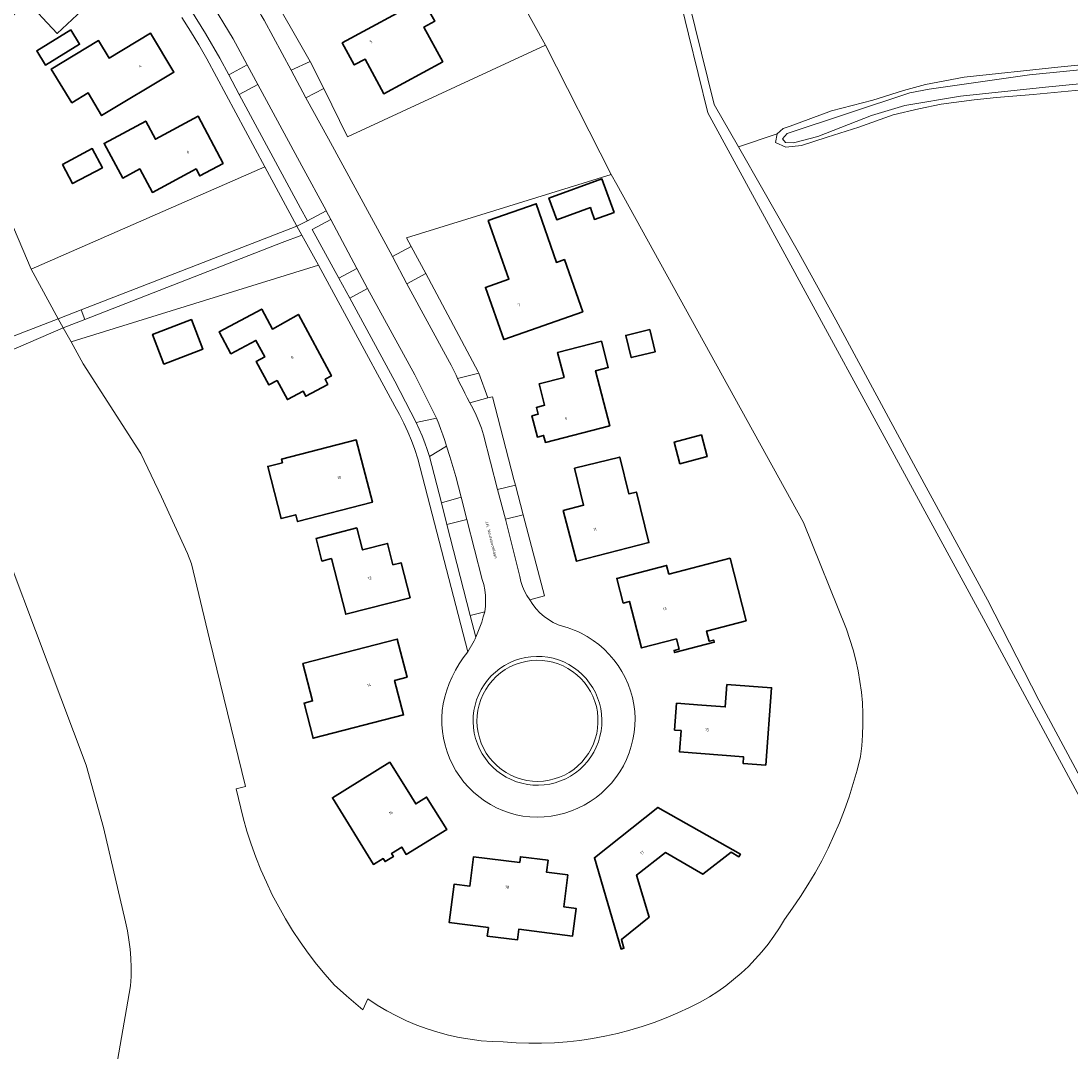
# Model space of a CAD drawing. Header units: metres. Extents: x 229229 to 231729, y 593167 to 595667.
# Tile 253 of 256: x 231192 to 231354, y 594849 to 595009. Entities that reach past the tile are written whole.
import ezdxf
from ezdxf.enums import TextEntityAlignment as Align

# ---------------------------------------------------------------- set-up
doc = ezdxf.new("R2010")
doc.units = ezdxf.units.M
for name, color, linetype, lineweight in [('B-WE-GR-GRAS-GV', 60, 'Continuous', 13), ('B-WE-GR-GROENVOORZIENING-GV', 80, 'Continuous', 18), ('B-WE-KW-KUNSTWERK_DEK-GV', 170, 'Continuous', 18), ('B-WE-OG-BEBOUWING-GV', 7, 'Continuous', 35), ('B-WE-OG-BEBOUWING-T18', 10, 'Continuous', 18), ('B-WE-OG-BEBOUWING_LOODS-GV', 7, 'Continuous', 35), ('B-WE-OG-TERREIN_ERF-GV', 7, 'Continuous', 18), ('B-WE-OG-TOPOGRAFIE-T18', 10, 'Continuous', 18), ('B-WE-OG-WATER-GV', 130, 'Continuous', 18), ('B-WE-OG-WATER_SLOOT-GV', 120, 'Continuous', 18), ('B-WE-VH-VERHARDING_HALFVERHARDING-GV', 252, 'Continuous', 18), ('B-WE-VH-VERHARDING_OPEN-GV', 252, 'Continuous', 18)]:
    doc.layers.add(name, color=color, linetype=linetype, lineweight=lineweight)
doc.styles.add('NLCS-ISO-M250-T18', font='NLCS-ISO.ttf', dxfattribs={"height": 0.45})

msp = doc.modelspace()

# ---------------------------------------------------------------- linework, layer by layer
at = {"layer": 'B-WE-GR-GRAS-GV'}
for points in [[(231291.468, 595027.43), (231299.233, 594995.813), (231299.251, 594995.806), (231303.002, 594989.244), (231308.988, 594991.273), (231309.914, 594992.083), (231311.013, 594992.431), (231317.377, 594994.804), (231323.799, 594996.483), (231328.544, 594997.988), (231331.957, 594998.914), (231337.917, 595000.014), (231352.439, 595001.577), (231366.324, 595002.966)], [(231359.439, 594998.393), (231348.62, 594997.351), (231342.95, 594996.888), (231339.479, 594996.541), (231334.387, 594995.846), (231330.916, 594995.151), (231326.924, 594994.225), (231321.601, 594992.315), (231316.741, 594990.752), (231312.749, 594989.478), (231310.319, 594989.189), (231308.757, 594989.941), (231308.988, 594991.273), (231303.002, 594989.244), (231306.753, 594982.681), (231312.06, 594973.32), (231318.065, 594962.486), (231330.467, 594939.539), (231341.532, 594919.161), (231349.486, 594903.663), (231357.379, 594888.965)]]:
    msp.add_lwpolyline(points, dxfattribs=at)
at = {"layer": 'B-WE-GR-GROENVOORZIENING-GV'}
for points in [[(231229.987, 595014.329), (231227.35, 595012.725), (231227.812, 595011.956), (231228.267, 595011.183), (231228.717, 595010.407), (231229.16, 595009.628), (231229.598, 595008.845), (231233.815, 595001.141), (231236.712, 595002.474)], [(231218.282, 595010.43), (231220.531, 595006.787), (231222.736, 595002.981), (231224.137, 595000.39), (231227.009, 595001.965), (231224.802, 595005.953), (231221.059, 595012.221)], [(231251.652, 594975.164), (231283.325, 594984.986), (231273.152, 595005.007), (231242.505, 594990.822), (231238.847, 594998.27), (231236.089, 594996.86), (231239.595, 594990.491), (231248.431, 594974.222), (231249.463, 594972.293), (231252.359, 594973.846)], [(231225.746, 594997.374), (231235.229, 594979.79), (231236.33, 594977.788), (231239.235, 594979.38), (231239.233, 594979.383), (231235.421, 594986.34), (231228.632, 594998.876)], [(231201.887, 594962.544), (231201.323, 594964.046), (231234.697, 594976.978), (231229.738, 594986.172), (231193.565, 594970.312), (231197.761, 594962.667), (231198.539, 594961.248), (231199.737, 594959.066), (231238.008, 594970.933), (231235.454, 594975.602), (231232.423, 594974.449)], [(231239.931, 594978.025), (231237.044, 594976.464), (231241.188, 594968.936), (231243.968, 594970.447)], [(231254.615, 594969.638), (231251.681, 594968.065), (231258.307, 594955.97), (231258.563, 594955.458), (231258.816, 594954.945), (231259.065, 594954.43), (231259.31, 594953.913), (231259.551, 594953.394), (231262.816, 594954.265), (231262.752, 594954.458)], [(231253.112, 594946.628), (231256.282, 594947.261), (231252.926, 594953.993), (231245.616, 594967.346), (231242.887, 594965.843), (231249.83, 594952.985)], [(231264.943, 594950.599), (231264.206, 594950.417), (231261.419, 594949.679), (231261.953, 594948.733), (231262.433, 594947.758), (231262.856, 594946.757), (231263.222, 594945.734), (231263.529, 594944.692), (231265.697, 594936.236), (231268.507, 594936.896), (231268.269, 594937.8)], [(231257.82, 594942.934), (231255.183, 594941.33), (231257.036, 594934.167), (231260.109, 594935.085), (231259.697, 594936.668), (231259.261, 594938.244), (231258.803, 594939.814), (231258.323, 594941.378)], [(231260.973, 594931.61), (231257.897, 594930.808), (231261.507, 594916.743), (231263.741, 594917.34), (231263.844, 594918.178), (231263.879, 594919.022), (231263.848, 594919.867), (231263.75, 594920.706), (231263.585, 594921.534), (231263.355, 594922.347)], [(231269.714, 594932.313), (231266.962, 594931.636), (231269.176, 594922.778), (231269.348, 594922.009), (231269.589, 594921.259), (231269.897, 594920.534), (231270.27, 594919.841), (231270.705, 594919.184), (231273.013, 594919.782)], [(231270.951, 594909.787), (231270.096, 594909.659), (231269.257, 594909.452), (231268.44, 594909.169), (231267.653, 594908.812), (231266.902, 594908.384), (231266.194, 594907.888), (231265.534, 594907.329), (231264.929, 594906.712), (231264.383, 594906.042), (231263.901, 594905.324), (231263.488, 594904.565), (231263.146, 594903.771), (231262.879, 594902.949), (231262.688, 594902.106), (231262.576, 594901.249), (231262.544, 594900.385), (231262.591, 594899.522), (231262.718, 594898.667), (231262.923, 594897.827), (231263.204, 594897.01), (231263.56, 594896.222), (231263.986, 594895.47), (231264.48, 594894.761), (231265.038, 594894.1), (231265.653, 594893.494), (231266.323, 594892.947), (231267.039, 594892.463), (231267.797, 594892.048), (231268.591, 594891.705), (231269.412, 594891.436), (231270.255, 594891.243), (231271.112, 594891.13), (231271.975, 594891.096), (231272.839, 594891.141), (231273.694, 594891.266), (231274.511, 594891.464), (231275.307, 594891.734), (231276.076, 594892.074), (231276.811, 594892.482), (231277.506, 594892.954), (231278.157, 594893.486), (231278.757, 594894.075), (231279.302, 594894.715), (231279.787, 594895.401), (231280.209, 594896.128), (231280.564, 594896.89), (231280.85, 594897.68), (231281.063, 594898.493), (231281.203, 594899.322), (231281.268, 594900.16), (231281.257, 594901.001), (231281.172, 594901.837), (231281.011, 594902.662), (231280.778, 594903.47), (231280.473, 594904.253), (231280.099, 594905.006), (231279.659, 594905.722), (231279.156, 594906.396), (231278.596, 594907.022), (231277.981, 594907.596), (231277.318, 594908.112), (231276.611, 594908.566), (231275.866, 594908.956), (231275.089, 594909.277), (231274.286, 594909.527), (231273.465, 594909.704), (231272.63, 594909.807), (231271.79, 594909.835)]]:
    msp.add_lwpolyline(points, close=True, dxfattribs=at)
at = {"layer": 'B-WE-KW-KUNSTWERK_DEK-GV'}
msp.add_lwpolyline([(231201.887, 594962.544), (231201.323, 594964.046), (231197.761, 594962.667), (231177.285, 594954.742), (231173.225, 594953.17), (231173.95, 594950.834), (231178.193, 594952.49), (231198.539, 594961.248)], close=True, dxfattribs=at)
at = {"layer": 'B-WE-OG-BEBOUWING-GV'}
for points in [[(231192.085, 595010.792), (231193.03, 595011.674), (231195.305, 595009.237), (231197.579, 595006.799), (231206.121, 595014.806), (231201.325, 595019.974), (231195.846, 595014.827), (231193.697, 595017.15), (231188.348, 595012.161), (231190.77, 595009.565)], [(231257.259, 595002.411), (231254.33, 595007.774), (231256.002, 595008.686), (231254.136, 595012.11), (231241.711, 595005.339), (231243.545, 595001.933), (231245.232, 595002.844), (231248.118, 594997.471)], [(231199.705, 595007.354), (231194.437, 595004.127), (231195.801, 595001.9), (231201.069, 595005.127)], [(231199.837, 594996.06), (231202.366, 594997.592), (231204.473, 594994.085), (231215.664, 595000.817), (231212.046, 595006.831), (231205.617, 595002.982), (231203.978, 595005.685), (231196.683, 595001.264)], [(231223.3, 594986.703), (231219.42, 594993.982), (231212.801, 594990.434), (231211.299, 594993.236), (231204.855, 594989.784), (231207.728, 594984.425), (231210.372, 594985.842), (231212.324, 594982.198), (231219.081, 594985.837), (231219.655, 594984.761)], [(231198.416, 594986.521), (231199.985, 594983.574), (231204.596, 594986.029), (231203.027, 594988.976)], [(231278.92, 594963.749), (231276.082, 594971.82), (231274.841, 594971.376), (231271.71, 594980.445), (231264.29, 594977.852), (231267.473, 594968.805), (231263.848, 594967.514), (231266.709, 594959.433)], [(231231.649, 594953.12), (231233.228, 594950.17), (231235.641, 594951.467), (231236.063, 594950.683), (231239.468, 594952.513), (231239.047, 594953.297), (231240.034, 594953.828), (231234.923, 594963.339), (231230.901, 594961.062), (231229.255, 594964.157), (231222.653, 594960.622), (231224.469, 594957.25), (231228.331, 594959.317), (231229.7, 594956.761), (231228.404, 594956.067), (231230.353, 594952.426)], [(231218.35, 594962.524), (231212.364, 594960.239), (231214.117, 594955.647), (231220.103, 594957.932)], [(231289.281, 594961.003), (231285.558, 594960.076), (231286.413, 594956.643), (231290.136, 594957.57)], [(231276.015, 594953.576), (231272.143, 594952.576), (231272.995, 594949.277), (231271.74, 594948.957), (231272.01, 594947.884), (231271.048, 594947.628), (231271.893, 594944.354), (231272.861, 594944.604), (231273.137, 594943.535), (231283.089, 594946.101), (231280.9, 594954.619), (231282.842, 594955.118), (231281.795, 594959.19), (231275.02, 594957.449)], [(231297.265, 594944.681), (231293.078, 594943.588), (231293.952, 594940.242), (231298.139, 594941.335)], [(231232.447, 594940.398), (231230.161, 594939.812), (231232.229, 594931.751), (231234.515, 594932.337), (231234.784, 594931.289), (231246.357, 594934.267), (231243.872, 594943.926), (231232.303, 594940.958)], [(231277.612, 594939.526), (231279.036, 594933.805), (231275.895, 594932.974), (231277.956, 594925.154), (231289.155, 594928.037), (231287.214, 594935.844), (231286.059, 594935.557), (231284.638, 594941.273)], [(231243.962, 594930.296), (231237.659, 594928.666), (231238.56, 594925.18), (231240.012, 594925.556), (231242.241, 594916.94), (231252.2, 594919.513), (231250.799, 594924.929), (231249.548, 594924.615), (231248.704, 594927.9), (231244.839, 594926.906)], [(231304.214, 594915.95), (231301.697, 594925.622), (231292.241, 594923.161), (231291.891, 594924.506), (231284.178, 594922.499), (231285.17, 594918.685), (231286.138, 594918.937), (231288.012, 594911.737), (231293.393, 594913.137), (231293.806, 594911.55), (231293.041, 594911.351), (231293.127, 594911.022), (231299.253, 594912.616), (231299.167, 594912.945), (231298.49, 594912.769), (231298.077, 594914.356)], [(231251.745, 594907.212), (231250.219, 594913.115), (231235.607, 594909.349), (231237.102, 594903.549), (231235.785, 594903.209), (231237.186, 594897.775), (231251.191, 594901.385), (231249.808, 594906.704)], [(231301.219, 594906.095), (231300.962, 594902.621), (231297.333, 594902.891), (231293.433, 594903.182), (231293.127, 594899.039), (231294.125, 594898.965), (231293.879, 594895.644), (231303.794, 594894.888), (231303.717, 594893.875), (231307.216, 594893.608), (231308.13, 594905.568)], [(231249.075, 594894.07), (231240.166, 594888.564), (231246.537, 594878.242), (231248.03, 594879.164), (231248.319, 594878.696), (231249.613, 594879.495), (231249.323, 594879.963), (231250.897, 594880.936), (231251.604, 594879.792), (231257.873, 594883.665), (231254.751, 594888.667), (231253.061, 594887.613), (231251.735, 594889.762)], [(231289.19, 594870.09), (231287.247, 594876.561), (231291.688, 594880.079), (231297.477, 594876.725), (231301.881, 594880.12), (231303.072, 594879.439), (231303.314, 594879.817), (231290.529, 594887.079), (231280.711, 594879.27), (231284.844, 594865.161), (231285.27, 594865.289), (231284.886, 594866.628)], [(231269.161, 594878.525), (231262.02, 594879.431), (231261.445, 594874.902), (231259.022, 594875.21), (231258.265, 594869.238), (231264.309, 594868.471), (231264.143, 594867.161), (231268.807, 594866.569), (231269.016, 594868.216), (231277.346, 594867.159), (231277.89, 594871.45), (231275.975, 594871.693), (231276.601, 594876.626), (231273.307, 594877.044), (231273.541, 594878.892), (231269.276, 594879.433)]]:
    msp.add_lwpolyline(points, close=True, dxfattribs=at)
at = {"layer": 'B-WE-OG-BEBOUWING_LOODS-GV'}
msp.add_lwpolyline([(231280.278, 594979.334), (231280.719, 594978.031), (231283.751, 594979.123), (231281.882, 594984.303), (231273.671, 594981.341), (231274.881, 594977.979), (231280.091, 594979.855)], close=True, dxfattribs=at)
at = {"layer": 'B-WE-OG-TERREIN_ERF-GV'}
for points in [[(231225.797, 595020.825), (231227.779, 595018.396), (231229.987, 595014.329), (231236.712, 595002.474), (231238.847, 594998.27), (231242.505, 594990.822), (231273.152, 595005.007), (231264.372, 595020.875), (231254.259, 595036.653), (231253.49, 595036.131), (231252.264, 595035.3), (231241.671, 595049.792), (231217.878, 595030.889)], [(231195.305, 595009.237), (231193.03, 595011.674), (231192.085, 595010.792), (231190.77, 595009.565), (231188.348, 595012.161), (231193.697, 595017.15), (231195.846, 595014.827), (231201.325, 595019.974), (231206.121, 595014.806), (231197.579, 595006.799)], [(231257.259, 595002.411), (231248.118, 594997.471), (231245.232, 595002.844), (231243.545, 595001.933), (231241.711, 595005.339), (231254.136, 595012.11), (231256.002, 595008.686), (231254.33, 595007.774)], [(231199.705, 595007.354), (231201.069, 595005.127), (231195.801, 595001.9), (231194.437, 595004.127)], [(231196.683, 595001.264), (231203.978, 595005.685), (231205.617, 595002.982), (231212.046, 595006.831), (231215.664, 595000.817), (231204.473, 594994.085), (231202.366, 594997.592), (231199.837, 594996.06)], [(231219.42, 594993.982), (231223.3, 594986.703), (231219.655, 594984.761), (231219.081, 594985.837), (231212.324, 594982.198), (231210.372, 594985.842), (231207.728, 594984.425), (231204.855, 594989.784), (231211.299, 594993.236), (231212.801, 594990.434)], [(231203.027, 594988.976), (231204.596, 594986.029), (231199.985, 594983.574), (231198.416, 594986.521)], [(231319.402, 594886.688), (231320.119, 594888.719), (231320.771, 594890.772), (231321.356, 594892.845), (231321.873, 594894.936), (231322.07, 594896.592), (231322.198, 594898.254), (231322.257, 594899.92), (231322.247, 594901.587), (231322.167, 594903.253), (231322.019, 594904.913), (231321.802, 594906.567), (231321.516, 594908.209), (231321.163, 594909.838), (231320.742, 594911.452), (231320.254, 594913.046), (231319.701, 594914.619), (231313.059, 594931.153), (231284.19, 594983.435), (231283.325, 594984.986), (231251.652, 594975.164), (231252.359, 594973.846), (231254.615, 594969.638), (231262.752, 594954.458), (231262.816, 594954.265), (231264.206, 594950.417), (231264.943, 594950.599), (231268.269, 594937.8), (231268.507, 594936.896), (231269.714, 594932.313), (231273.013, 594919.782), (231270.705, 594919.184), (231271.168, 594918.467), (231271.695, 594917.797), (231272.283, 594917.179), (231272.927, 594916.619), (231273.619, 594916.121), (231274.355, 594915.691), (231275.129, 594915.33), (231275.932, 594915.044), (231276.491, 594914.881), (231277.043, 594914.697), (231277.587, 594914.492), (231278.124, 594914.266), (231278.651, 594914.019), (231279.612, 594913.494), (231280.533, 594912.902), (231281.409, 594912.244), (231282.235, 594911.525), (231283.007, 594910.748), (231283.72, 594909.918), (231284.372, 594909.038), (231284.959, 594908.113), (231285.477, 594907.149), (231285.925, 594906.149), (231286.299, 594905.12), (231286.598, 594904.066), (231286.82, 594902.994), (231286.948, 594901.913), (231286.998, 594900.827), (231286.969, 594899.739), (231286.862, 594898.656), (231286.678, 594897.584), (231286.417, 594896.528), (231286.081, 594895.493), (231285.671, 594894.485), (231285.19, 594893.509), (231284.639, 594892.571), (231284.023, 594891.674), (231283.344, 594890.824), (231282.605, 594890.025), (231281.811, 594889.281), (231280.965, 594888.597), (231280.072, 594887.975), (231279.137, 594887.419), (231278.165, 594886.931), (231277.159, 594886.515), (231276.127, 594886.172), (231275.072, 594885.904), (231274.001, 594885.713), (231272.919, 594885.6), (231271.831, 594885.564), (231270.744, 594885.607), (231269.663, 594885.728), (231268.607, 594885.941), (231267.568, 594886.229), (231266.553, 594886.591), (231265.567, 594887.025), (231264.614, 594887.528), (231263.7, 594888.099), (231262.829, 594888.734), (231262.006, 594889.43), (231261.236, 594890.183), (231260.521, 594890.99), (231259.867, 594891.846), (231259.275, 594892.747), (231258.75, 594893.688), (231258.294, 594894.664), (231257.909, 594895.671), (231257.597, 594896.702), (231257.36, 594897.754), (231257.2, 594898.819), (231257.116, 594899.894), (231257.11, 594900.971), (231257.182, 594902.047), (231257.33, 594903.114), (231257.555, 594904.168), (231257.855, 594905.203), (231258.228, 594906.214), (231258.685, 594907.262), (231259.204, 594908.282), (231259.781, 594909.269), (231260.415, 594910.221), (231261.104, 594911.134), (231253.402, 594941.002), (231252.937, 594942.413), (231252.417, 594943.804), (231251.843, 594945.175), (231251.217, 594946.522), (231250.539, 594947.844), (231249.81, 594949.138), (231243.101, 594961.624), (231238.008, 594970.933), (231199.737, 594959.066), (231201.594, 594955.682), (231210.555, 594941.81), (231213.752, 594935.107), (231217.757, 594926.364), (231218.373, 594924.774), (231221.148, 594913.073), (231226.715, 594890.301), (231225.311, 594889.938), (231226.364, 594885.457), (231226.945, 594883.414), (231227.596, 594881.393), (231228.315, 594879.394), (231229.102, 594877.422), (231229.956, 594875.478), (231230.877, 594873.564), (231231.862, 594871.682), (231232.911, 594869.836), (231234.022, 594868.026), (231235.195, 594866.256), (231236.428, 594864.526), (231237.719, 594862.84), (231239.067, 594861.199), (231240.47, 594859.605), (231242.356, 594857.914), (231244.87, 594855.74), (231245.677, 594857.439), (231247.108, 594856.494), (231248.581, 594855.616), (231250.093, 594854.806), (231251.64, 594854.067), (231253.22, 594853.4), (231254.829, 594852.807), (231256.464, 594852.288), (231258.12, 594851.845), (231259.796, 594851.479), (231261.486, 594851.19), (231263.188, 594850.979), (231264.898, 594850.847), (231266.612, 594850.794), (231268.584, 594850.653), (231270.56, 594850.584), (231272.538, 594850.587), (231274.513, 594850.661), (231276.485, 594850.807), (231278.451, 594851.024), (231280.407, 594851.312), (231282.351, 594851.671), (231284.281, 594852.1), (231286.195, 594852.599), (231288.088, 594853.167), (231289.961, 594853.803), (231291.808, 594854.507), (231293.63, 594855.277), (231295.421, 594856.113), (231297.182, 594857.013), (231298.509, 594857.779), (231299.798, 594858.605), (231301.049, 594859.491), (231302.257, 594860.432), (231303.42, 594861.429), (231304.536, 594862.479), (231305.602, 594863.579), (231306.616, 594864.727), (231307.576, 594865.92), (231308.48, 594867.157), (231309.326, 594868.434), (231310.112, 594869.749), (231311.383, 594871.488), (231312.597, 594873.267), (231313.753, 594875.085), (231314.85, 594876.939), (231315.885, 594878.828), (231316.859, 594880.749), (231317.771, 594882.701), (231318.619, 594884.681)], [(231280.278, 594979.334), (231280.091, 594979.855), (231274.881, 594977.979), (231273.671, 594981.341), (231281.882, 594984.303), (231283.751, 594979.123), (231280.719, 594978.031)], [(231266.709, 594959.433), (231263.848, 594967.514), (231267.473, 594968.805), (231264.29, 594977.852), (231271.71, 594980.445), (231274.841, 594971.376), (231276.082, 594971.82), (231278.92, 594963.749)], [(231233.228, 594950.17), (231231.649, 594953.12), (231230.353, 594952.426), (231228.404, 594956.067), (231229.7, 594956.761), (231228.331, 594959.317), (231224.469, 594957.25), (231222.653, 594960.622), (231229.255, 594964.157), (231230.901, 594961.062), (231234.923, 594963.339), (231240.034, 594953.828), (231239.047, 594953.297), (231239.468, 594952.513), (231236.063, 594950.683), (231235.641, 594951.467)], [(231214.117, 594955.647), (231212.364, 594960.239), (231218.35, 594962.524), (231220.103, 594957.932)], [(231286.413, 594956.643), (231285.558, 594960.076), (231289.281, 594961.003), (231290.136, 594957.57)], [(231273.137, 594943.535), (231272.861, 594944.604), (231271.893, 594944.354), (231271.048, 594947.628), (231272.01, 594947.884), (231271.74, 594948.957), (231272.995, 594949.277), (231272.143, 594952.576), (231276.015, 594953.576), (231275.02, 594957.449), (231281.795, 594959.19), (231282.842, 594955.118), (231280.9, 594954.619), (231283.089, 594946.101)], [(231293.952, 594940.242), (231293.078, 594943.588), (231297.265, 594944.681), (231298.139, 594941.335)], [(231234.784, 594931.289), (231234.515, 594932.337), (231232.229, 594931.751), (231230.161, 594939.812), (231232.447, 594940.398), (231232.303, 594940.958), (231243.872, 594943.926), (231246.357, 594934.267)], [(231275.895, 594932.974), (231279.036, 594933.805), (231277.612, 594939.526), (231284.638, 594941.273), (231286.059, 594935.557), (231287.214, 594935.844), (231289.155, 594928.037), (231277.956, 594925.154)], [(231252.2, 594919.513), (231242.241, 594916.94), (231240.012, 594925.556), (231238.56, 594925.18), (231237.659, 594928.666), (231243.962, 594930.296), (231244.839, 594926.906), (231248.704, 594927.9), (231249.548, 594924.615), (231250.799, 594924.929)], [(231286.138, 594918.937), (231285.17, 594918.685), (231284.178, 594922.499), (231291.891, 594924.506), (231292.241, 594923.161), (231301.697, 594925.622), (231304.214, 594915.95), (231298.077, 594914.356), (231298.49, 594912.769), (231299.167, 594912.945), (231299.253, 594912.616), (231293.127, 594911.022), (231293.041, 594911.351), (231293.806, 594911.55), (231293.393, 594913.137), (231288.012, 594911.737)], [(231237.186, 594897.775), (231235.785, 594903.209), (231237.102, 594903.549), (231235.607, 594909.349), (231250.219, 594913.115), (231251.745, 594907.212), (231249.808, 594906.704), (231251.191, 594901.385)], [(231293.127, 594899.039), (231293.433, 594903.182), (231297.333, 594902.891), (231300.962, 594902.621), (231301.219, 594906.095), (231308.13, 594905.568), (231307.216, 594893.608), (231303.717, 594893.875), (231303.794, 594894.888), (231293.879, 594895.644), (231294.125, 594898.965)], [(231251.604, 594879.792), (231250.897, 594880.936), (231249.323, 594879.963), (231249.613, 594879.495), (231248.319, 594878.696), (231248.03, 594879.164), (231246.537, 594878.242), (231240.166, 594888.564), (231249.075, 594894.07), (231251.735, 594889.762), (231253.061, 594887.613), (231254.751, 594888.667), (231257.873, 594883.665)], [(231290.529, 594887.079), (231303.314, 594879.817), (231303.072, 594879.439), (231301.881, 594880.12), (231297.477, 594876.725), (231291.688, 594880.079), (231287.247, 594876.561), (231289.19, 594870.09), (231284.886, 594866.628), (231285.27, 594865.289), (231284.844, 594865.161), (231280.711, 594879.27)], [(231273.541, 594878.892), (231273.307, 594877.044), (231276.601, 594876.626), (231275.975, 594871.693), (231277.89, 594871.45), (231277.346, 594867.159), (231269.016, 594868.216), (231268.807, 594866.569), (231264.143, 594867.161), (231264.309, 594868.471), (231258.265, 594869.238), (231259.022, 594875.21), (231261.445, 594874.902), (231262.02, 594879.431), (231269.161, 594878.525), (231269.276, 594879.433)]]:
    msp.add_lwpolyline(points, close=True, dxfattribs=at)
for points in [[(231172.863, 595009.426), (231174.231, 595007.952), (231175.541, 595006.426), (231176.792, 595004.852), (231177.982, 595003.23), (231179.108, 595001.564), (231180.169, 594999.856), (231181.165, 594998.108), (231182.092, 594996.324), (231182.95, 594994.505), (231186.898, 594985.881), (231193.565, 594970.312), (231229.738, 594986.172), (231220.743, 595002.85), (231219.518, 595005.015), (231218.238, 595007.149), (231216.905, 595009.249)], [(231205.554, 594839.931), (231208.933, 594859.481), (231209.023, 594860.899), (231209.045, 594862.32), (231208.999, 594863.741), (231208.886, 594865.158), (231208.705, 594866.567), (231208.457, 594867.967), (231208.143, 594869.353), (231204.767, 594883.959), (231202.07, 594893.624), (231182.566, 594945.279)]]:
    msp.add_lwpolyline(points, dxfattribs=at)
at = {"layer": 'B-WE-OG-WATER-GV'}
for points in [[(231359.011, 594882.734), (231354.405, 594891.164), (231340.923, 594916.228), (231298.277, 594994.492), (231295.276, 595006.708), (231285.774, 595045.633)], [(231264.372, 595020.875), (231273.152, 595005.007), (231283.325, 594984.986), (231284.19, 594983.435), (231313.059, 594931.153), (231319.701, 594914.619), (231320.254, 594913.046), (231320.742, 594911.452), (231321.163, 594909.838), (231321.516, 594908.209), (231321.802, 594906.567), (231322.019, 594904.913), (231322.167, 594903.253), (231322.247, 594901.587), (231322.257, 594899.92), (231322.198, 594898.254), (231322.07, 594896.592), (231321.873, 594894.936), (231321.356, 594892.845), (231320.771, 594890.772), (231320.119, 594888.719), (231319.402, 594886.688), (231318.619, 594884.681), (231317.771, 594882.701), (231316.859, 594880.749), (231315.885, 594878.828), (231314.85, 594876.939), (231313.753, 594875.085), (231312.597, 594873.267), (231311.383, 594871.488), (231310.112, 594869.749), (231309.326, 594868.434), (231308.48, 594867.157), (231307.576, 594865.92), (231306.616, 594864.727), (231305.602, 594863.579), (231304.536, 594862.479), (231303.42, 594861.429), (231302.257, 594860.432), (231301.049, 594859.491), (231299.798, 594858.605), (231298.509, 594857.779), (231297.182, 594857.013), (231295.421, 594856.113), (231293.63, 594855.277), (231291.808, 594854.507), (231289.961, 594853.803), (231288.088, 594853.167), (231286.195, 594852.599), (231284.281, 594852.1), (231282.351, 594851.671), (231280.407, 594851.312), (231278.451, 594851.024), (231276.485, 594850.807), (231274.513, 594850.661), (231272.538, 594850.587), (231270.56, 594850.584), (231268.584, 594850.653), (231266.612, 594850.794), (231264.898, 594850.847), (231263.188, 594850.979), (231261.486, 594851.19), (231259.796, 594851.479), (231258.12, 594851.845), (231256.464, 594852.288), (231254.829, 594852.807), (231253.22, 594853.4), (231251.64, 594854.067), (231250.093, 594854.806), (231248.581, 594855.616), (231247.108, 594856.494), (231245.677, 594857.439), (231244.87, 594855.74), (231242.356, 594857.914), (231240.47, 594859.605), (231239.067, 594861.199), (231237.719, 594862.84), (231236.428, 594864.526), (231235.195, 594866.256), (231234.022, 594868.026), (231232.911, 594869.836), (231231.862, 594871.682), (231230.877, 594873.564), (231229.956, 594875.478), (231229.102, 594877.422), (231228.315, 594879.394), (231227.596, 594881.393), (231226.945, 594883.414), (231226.364, 594885.457), (231225.311, 594889.938), (231226.715, 594890.301), (231221.148, 594913.073), (231218.373, 594924.774), (231217.757, 594926.364), (231213.752, 594935.107), (231210.555, 594941.81), (231201.594, 594955.682), (231199.737, 594959.066), (231198.539, 594961.248), (231197.761, 594962.667), (231193.565, 594970.312), (231186.898, 594985.881)], [(231182.566, 594945.279), (231202.07, 594893.624), (231204.767, 594883.959), (231208.143, 594869.353), (231208.457, 594867.967), (231208.705, 594866.567), (231208.886, 594865.158), (231208.999, 594863.741), (231209.045, 594862.32), (231209.023, 594860.899), (231208.933, 594859.481), (231205.554, 594839.931)]]:
    msp.add_lwpolyline(points, dxfattribs=at)
msp.add_lwpolyline([(231422.738, 595006.657), (231415.748, 595005.899), (231410.704, 595005.624), (231394.306, 595004.34), (231371.429, 595002.695), (231348.028, 595000.376), (231332.532, 594998.16), (231329.523, 594997.609), (231310.524, 594991.32), (231309.827, 594990.476), (231310.267, 594989.925), (231311.514, 594989.888), (231315.293, 594990.879), (231323.584, 594994.109), (231328.756, 594995.65), (231337.377, 594997.118), (231350.506, 594998.469), (231364.183, 594999.853), (231380.861, 595001.379), (231400.38, 595002.316), (231410.227, 595002.945), (231415.51, 595003.459), (231423.007, 595004.042)], close=True, dxfattribs=at)
at = {"layer": 'B-WE-OG-WATER_SLOOT-GV'}
for points in [[(231285.774, 595045.633), (231295.276, 595006.708), (231298.277, 594994.492), (231340.923, 594916.228), (231354.405, 594891.164), (231359.011, 594882.734)], [(231357.379, 594888.965), (231349.486, 594903.663), (231341.532, 594919.161), (231330.467, 594939.539), (231318.065, 594962.486), (231312.06, 594973.32), (231306.753, 594982.681), (231303.002, 594989.244), (231299.251, 594995.806), (231299.233, 594995.813), (231291.468, 595027.43)], [(231366.324, 595002.966), (231352.439, 595001.577), (231337.917, 595000.014), (231331.957, 594998.914), (231328.544, 594997.988), (231323.799, 594996.483), (231317.377, 594994.804), (231311.013, 594992.431), (231309.914, 594992.083), (231308.988, 594991.273), (231308.757, 594989.941), (231310.319, 594989.189), (231312.749, 594989.478), (231316.741, 594990.752), (231321.601, 594992.315), (231326.924, 594994.225), (231330.916, 594995.151), (231334.387, 594995.846), (231339.479, 594996.541), (231342.95, 594996.888), (231348.62, 594997.351), (231359.439, 594998.393)], [(231364.183, 594999.853), (231350.506, 594998.469), (231337.377, 594997.118), (231328.756, 594995.65), (231323.584, 594994.109), (231315.293, 594990.879), (231311.514, 594989.888), (231310.267, 594989.925), (231309.827, 594990.476), (231310.524, 594991.32), (231329.523, 594997.609), (231332.532, 594998.16), (231348.028, 595000.376), (231371.429, 595002.695)]]:
    msp.add_lwpolyline(points, dxfattribs=at)
at = {"layer": 'B-WE-VH-VERHARDING_HALFVERHARDING-GV'}
for points in [[(231201.323, 594964.046), (231197.761, 594962.667), (231177.285, 594954.742), (231173.225, 594953.17), (231173.95, 594950.834), (231178.193, 594952.49), (231198.539, 594961.248), (231201.887, 594962.544)], [(231270.889, 594910.383), (231270.028, 594910.256), (231269.182, 594910.054), (231268.356, 594909.78), (231267.558, 594909.434), (231266.793, 594909.02), (231266.066, 594908.541), (231265.385, 594908.001), (231264.753, 594907.403), (231264.175, 594906.752), (231263.657, 594906.053), (231263.201, 594905.312), (231262.811, 594904.534), (231262.491, 594903.725), (231262.243, 594902.891), (231262.068, 594902.039), (231261.969, 594901.175), (231261.945, 594900.305), (231261.997, 594899.436), (231262.124, 594898.576), (231262.326, 594897.73), (231262.601, 594896.904), (231262.947, 594896.106), (231263.362, 594895.341), (231263.841, 594894.615), (231264.382, 594893.933), (231264.98, 594893.301), (231265.631, 594892.724), (231266.33, 594892.206), (231267.071, 594891.75), (231267.849, 594891.361), (231268.659, 594891.042), (231269.492, 594890.794), (231270.345, 594890.62), (231271.209, 594890.52), (231272.079, 594890.497), (231272.947, 594890.549), (231273.808, 594890.677), (231274.653, 594890.88), (231275.477, 594891.156), (231276.274, 594891.503), (231277.037, 594891.917), (231277.762, 594892.397), (231278.442, 594892.937), (231279.072, 594893.535), (231279.648, 594894.186), (231280.165, 594894.884), (231280.62, 594895.625), (231281.008, 594896.402), (231281.327, 594897.21), (231281.575, 594898.043), (231281.749, 594898.895), (231281.848, 594899.758), (231281.871, 594900.626), (231281.819, 594901.494), (231281.692, 594902.353), (231281.49, 594903.198), (231281.216, 594904.023), (231280.871, 594904.82), (231280.457, 594905.584), (231279.979, 594906.31), (231279.44, 594906.991), (231278.843, 594907.622), (231278.193, 594908.199), (231277.496, 594908.718), (231276.756, 594909.173), (231275.979, 594909.563), (231275.171, 594909.883), (231274.339, 594910.132), (231273.488, 594910.308), (231272.625, 594910.408), (231271.756, 594910.434)], [(231270.951, 594909.787), (231271.79, 594909.835), (231272.63, 594909.807), (231273.465, 594909.704), (231274.286, 594909.527), (231275.089, 594909.277), (231275.866, 594908.956), (231276.611, 594908.566), (231277.318, 594908.112), (231277.981, 594907.596), (231278.596, 594907.022), (231279.156, 594906.396), (231279.659, 594905.722), (231280.099, 594905.006), (231280.473, 594904.253), (231280.778, 594903.47), (231281.011, 594902.662), (231281.172, 594901.837), (231281.257, 594901.001), (231281.268, 594900.16), (231281.203, 594899.322), (231281.063, 594898.493), (231280.85, 594897.68), (231280.564, 594896.89), (231280.209, 594896.128), (231279.787, 594895.401), (231279.302, 594894.715), (231278.757, 594894.075), (231278.157, 594893.486), (231277.506, 594892.954), (231276.811, 594892.482), (231276.076, 594892.074), (231275.307, 594891.734), (231274.511, 594891.464), (231273.694, 594891.266), (231272.839, 594891.141), (231271.975, 594891.096), (231271.112, 594891.13), (231270.255, 594891.243), (231269.412, 594891.436), (231268.591, 594891.705), (231267.797, 594892.048), (231267.039, 594892.463), (231266.323, 594892.947), (231265.653, 594893.494), (231265.038, 594894.1), (231264.48, 594894.761), (231263.986, 594895.47), (231263.56, 594896.222), (231263.204, 594897.01), (231262.923, 594897.827), (231262.718, 594898.667), (231262.591, 594899.522), (231262.544, 594900.385), (231262.576, 594901.249), (231262.688, 594902.106), (231262.879, 594902.949), (231263.146, 594903.771), (231263.488, 594904.565), (231263.901, 594905.324), (231264.383, 594906.042), (231264.929, 594906.712), (231265.534, 594907.329), (231266.194, 594907.888), (231266.902, 594908.384), (231267.653, 594908.812), (231268.44, 594909.169), (231269.257, 594909.452), (231270.096, 594909.659)]]:
    msp.add_lwpolyline(points, close=True, dxfattribs=at)
at = {"layer": 'B-WE-VH-VERHARDING_OPEN-GV'}
for points in [[(231221.059, 595012.221), (231224.802, 595005.953), (231227.009, 595001.965), (231228.632, 594998.876), (231235.421, 594986.34), (231239.233, 594979.383), (231239.235, 594979.38), (231239.931, 594978.025), (231243.968, 594970.447), (231245.616, 594967.346), (231252.926, 594953.993), (231256.282, 594947.261), (231256.636, 594946.413), (231256.967, 594945.555), (231257.275, 594944.689), (231257.559, 594943.815), (231257.82, 594942.934), (231258.323, 594941.378), (231258.803, 594939.814), (231259.261, 594938.244), (231259.697, 594936.668), (231260.109, 594935.085), (231260.973, 594931.61), (231263.355, 594922.347), (231263.585, 594921.534), (231263.75, 594920.706), (231263.848, 594919.867), (231263.879, 594919.022), (231263.844, 594918.178), (231263.741, 594917.34), (231263.526, 594916.531), (231263.281, 594915.73), (231263.006, 594914.94), (231262.701, 594914.16), (231262.367, 594913.393), (231262.313, 594913.277), (231262.259, 594913.161), (231262.204, 594913.045), (231262.148, 594912.93), (231262.092, 594912.815), (231261.104, 594911.134), (231260.415, 594910.221), (231259.781, 594909.269), (231259.204, 594908.282), (231258.685, 594907.262), (231258.228, 594906.214), (231257.855, 594905.203), (231257.555, 594904.168), (231257.33, 594903.114), (231257.182, 594902.047), (231257.11, 594900.971), (231257.116, 594899.894), (231257.2, 594898.819), (231257.36, 594897.754), (231257.597, 594896.702), (231257.909, 594895.671), (231258.294, 594894.664), (231258.75, 594893.688), (231259.275, 594892.747), (231259.867, 594891.846), (231260.521, 594890.99), (231261.236, 594890.183), (231262.006, 594889.43), (231262.829, 594888.734), (231263.7, 594888.099), (231264.614, 594887.528), (231265.567, 594887.025), (231266.553, 594886.591), (231267.568, 594886.229), (231268.607, 594885.941), (231269.663, 594885.728), (231270.744, 594885.607), (231271.831, 594885.564), (231272.919, 594885.6), (231274.001, 594885.713), (231275.072, 594885.904), (231276.127, 594886.172), (231277.159, 594886.515), (231278.165, 594886.931), (231279.137, 594887.419), (231280.072, 594887.975), (231280.965, 594888.597), (231281.811, 594889.281), (231282.605, 594890.025), (231283.344, 594890.824), (231284.023, 594891.674), (231284.639, 594892.571), (231285.19, 594893.509), (231285.671, 594894.485), (231286.081, 594895.493), (231286.417, 594896.528), (231286.678, 594897.584), (231286.862, 594898.656), (231286.969, 594899.739), (231286.998, 594900.827), (231286.948, 594901.913), (231286.82, 594902.994), (231286.598, 594904.066), (231286.299, 594905.12), (231285.925, 594906.149), (231285.477, 594907.149), (231284.959, 594908.113), (231284.372, 594909.038), (231283.72, 594909.918), (231283.007, 594910.748), (231282.235, 594911.525), (231281.409, 594912.244), (231280.533, 594912.902), (231279.612, 594913.494), (231278.651, 594914.019), (231278.124, 594914.266), (231277.587, 594914.492), (231277.043, 594914.697), (231276.491, 594914.881), (231275.932, 594915.044), (231275.129, 594915.33), (231274.355, 594915.691), (231273.619, 594916.121), (231272.927, 594916.619), (231272.283, 594917.179), (231271.695, 594917.797), (231271.168, 594918.467), (231270.705, 594919.184), (231270.27, 594919.841), (231269.897, 594920.534), (231269.589, 594921.259), (231269.348, 594922.009), (231269.176, 594922.778), (231266.962, 594931.636), (231265.697, 594936.236), (231263.529, 594944.692), (231263.222, 594945.734), (231262.856, 594946.757), (231262.433, 594947.758), (231261.953, 594948.733), (231261.419, 594949.679), (231261.033, 594950.416), (231260.654, 594951.156), (231260.28, 594951.899), (231259.912, 594952.645), (231259.551, 594953.394), (231259.31, 594953.913), (231259.065, 594954.43), (231258.816, 594954.945), (231258.563, 594955.458), (231258.307, 594955.97), (231251.681, 594968.065), (231249.463, 594972.293), (231248.431, 594974.222), (231239.595, 594990.491), (231236.089, 594996.86), (231233.815, 595001.141), (231229.598, 595008.845)], [(231216.905, 595009.249), (231218.238, 595007.149), (231219.518, 595005.015), (231220.743, 595002.85), (231229.738, 594986.172), (231234.697, 594976.978), (231236.33, 594977.788), (231235.229, 594979.79), (231225.746, 594997.374), (231224.137, 595000.39), (231222.736, 595002.981), (231220.531, 595006.787), (231218.282, 595010.43)]]:
    msp.add_lwpolyline(points, dxfattribs=at)
for points in [[(231228.632, 594998.876), (231227.009, 595001.965), (231224.137, 595000.39), (231225.746, 594997.374)], [(231236.712, 595002.474), (231233.815, 595001.141), (231236.089, 594996.86), (231238.847, 594998.27)], [(231242.887, 594965.843), (231241.188, 594968.936), (231237.044, 594976.464), (231239.931, 594978.025), (231239.235, 594979.38), (231236.33, 594977.788), (231234.697, 594976.978), (231235.454, 594975.602), (231238.008, 594970.933), (231243.101, 594961.624), (231249.81, 594949.138), (231250.539, 594947.844), (231251.217, 594946.522), (231251.843, 594945.175), (231252.417, 594943.804), (231252.937, 594942.413), (231253.402, 594941.002), (231261.104, 594911.134), (231262.092, 594912.815), (231262.148, 594912.93), (231262.204, 594913.045), (231262.259, 594913.161), (231262.313, 594913.277), (231262.367, 594913.393), (231261.507, 594916.743), (231257.897, 594930.808), (231257.036, 594934.167), (231255.183, 594941.33), (231254.843, 594942.417), (231254.465, 594943.492), (231254.05, 594944.553), (231253.599, 594945.598), (231253.112, 594946.628), (231249.83, 594952.985)], [(231201.323, 594964.046), (231201.887, 594962.544), (231232.423, 594974.449), (231235.454, 594975.602), (231234.697, 594976.978)], [(231254.615, 594969.638), (231252.359, 594973.846), (231249.463, 594972.293), (231251.681, 594968.065)], [(231241.188, 594968.936), (231242.887, 594965.843), (231245.616, 594967.346), (231243.968, 594970.447)], [(231262.816, 594954.265), (231259.551, 594953.394), (231259.912, 594952.645), (231260.28, 594951.899), (231260.654, 594951.156), (231261.033, 594950.416), (231261.419, 594949.679), (231264.206, 594950.417)], [(231256.282, 594947.261), (231253.112, 594946.628), (231253.599, 594945.598), (231254.05, 594944.553), (231254.465, 594943.492), (231254.843, 594942.417), (231255.183, 594941.33), (231257.82, 594942.934), (231257.559, 594943.815), (231257.275, 594944.689), (231256.967, 594945.555), (231256.636, 594946.413)], [(231266.962, 594931.636), (231269.714, 594932.313), (231268.507, 594936.896), (231265.697, 594936.236)], [(231257.036, 594934.167), (231257.897, 594930.808), (231260.973, 594931.61), (231260.109, 594935.085)], [(231263.741, 594917.34), (231261.507, 594916.743), (231262.367, 594913.393), (231262.701, 594914.16), (231263.006, 594914.94), (231263.281, 594915.73), (231263.526, 594916.531)], [(231273.808, 594890.677), (231272.947, 594890.549), (231272.079, 594890.497), (231271.209, 594890.52), (231270.345, 594890.62), (231269.492, 594890.794), (231268.659, 594891.042), (231267.849, 594891.361), (231267.071, 594891.75), (231266.33, 594892.206), (231265.631, 594892.724), (231264.98, 594893.301), (231264.382, 594893.933), (231263.841, 594894.615), (231263.362, 594895.341), (231262.947, 594896.106), (231262.601, 594896.904), (231262.326, 594897.73), (231262.124, 594898.576), (231261.997, 594899.436), (231261.945, 594900.305), (231261.969, 594901.175), (231262.068, 594902.039), (231262.243, 594902.891), (231262.491, 594903.725), (231262.811, 594904.534), (231263.201, 594905.312), (231263.657, 594906.053), (231264.175, 594906.752), (231264.753, 594907.403), (231265.385, 594908.001), (231266.066, 594908.541), (231266.793, 594909.02), (231267.558, 594909.434), (231268.356, 594909.78), (231269.182, 594910.054), (231270.028, 594910.256), (231270.889, 594910.383), (231271.756, 594910.434), (231272.625, 594910.408), (231273.488, 594910.308), (231274.339, 594910.132), (231275.171, 594909.883), (231275.979, 594909.563), (231276.756, 594909.173), (231277.496, 594908.718), (231278.193, 594908.199), (231278.843, 594907.622), (231279.44, 594906.991), (231279.979, 594906.31), (231280.457, 594905.584), (231280.871, 594904.82), (231281.216, 594904.023), (231281.49, 594903.198), (231281.692, 594902.353), (231281.819, 594901.494), (231281.871, 594900.626), (231281.848, 594899.758), (231281.749, 594898.895), (231281.575, 594898.043), (231281.327, 594897.21), (231281.008, 594896.402), (231280.62, 594895.625), (231280.165, 594894.884), (231279.648, 594894.186), (231279.072, 594893.535), (231278.442, 594892.937), (231277.762, 594892.397), (231277.037, 594891.917), (231276.274, 594891.503), (231275.477, 594891.156), (231274.653, 594890.88)]]:
    msp.add_lwpolyline(points, close=True, dxfattribs=at)

# ---------------------------------------------------------------- texts
at = {"layer": 'B-WE-OG-BEBOUWING-T18', "style": 'NLCS-ISO-M250-T18'}
for s, rotation, p in [('5', 28.6, (231246.15, 595005.532)), ('4', 31, (231210.427, 595001.762)), ('6', 28.1, (231217.83, 594988.461)), ('7', 19.4, (231269.049, 594964.808)), ('8', 28.1, (231233.955, 594956.69)), ('9', 14.4, (231276.302, 594947.218)), ('10', 14.4, (231241.241, 594938.1)), ('11', 13.9, (231280.793, 594930.083)), ('12', 14.4, (231245.949, 594922.549)), ('13', 14.6, (231291.598, 594917.808)), ('14', 14.4, (231245.86, 594905.992)), ('15', 355.7, (231298.144, 594899.08)), ('16', 31.6, (231249.212, 594886.235)), ('17', 38.3, (231288.11, 594880.044)), ('18', 351.6, (231267.22, 594874.739))]:
    msp.add_text(s, height=0.45, rotation=rotation, dxfattribs=at).set_placement(p, align=Align.MIDDLE)
at = {"layer": 'B-WE-OG-TOPOGRAFIE-T18', "style": 'NLCS-ISO-M250-T18'}
msp.add_text('J.H. Neuteboomlaan', height=0.45, rotation=284.2, dxfattribs=at).set_placement((231264.767, 594928.479), align=Align.MIDDLE)

doc.saveas('drawing.dxf')
